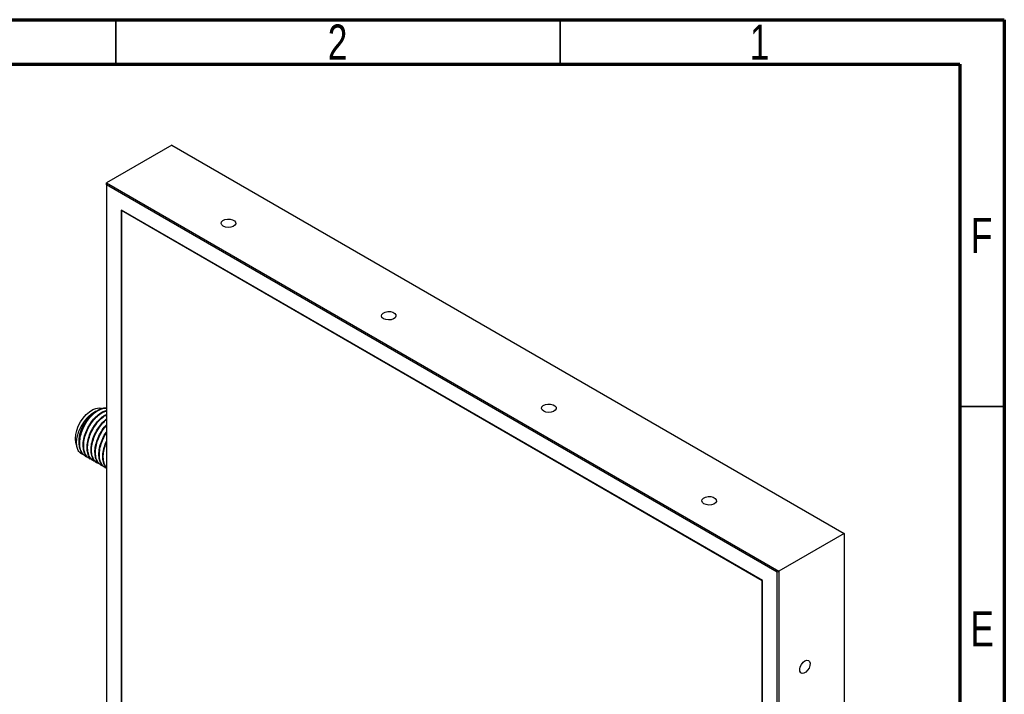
# Model space of a CAD drawing. Header units: millimetres. Extents: x 15 to 415, y 5 to 292.
# Tile 11 of 11: x 304 to 415, y 216 to 292. Entities that reach past the tile are written whole.
import ezdxf

# ---------------------------------------------------------------- set-up
doc = ezdxf.new("R2010")
doc.units = ezdxf.units.MM
doc.styles.add('SLDTEXTSTYLE0', font='TXT', dxfattribs={"width": 0.75})

msp = doc.modelspace()

# ---------------------------------------------------------------- linework, layer by layer
at = {"color": 7, "linetype": 'Continuous', "lineweight": 70}
for p, q in [((15, 292), (415, 292)), ((415, 292), (415, 5)), ((20, 287), (410, 287)), ((410, 287), (410, 10))]:
    msp.add_line(p, q, dxfattribs=at)
at = {"color": 7, "linetype": 'Continuous', "lineweight": 35}
for p, q in [((315, 287), (315, 292)), ((365, 287), (365, 292)), ((410, 248.5), (415, 248.5))]:
    msp.add_line(p, q, dxfattribs=at)
at = {"color": 7, "linetype": 'Continuous', "lineweight": 25}
for p, q in [((321.3194, 277.8815), (313.962, 273.6342)), ((321.3194, 277.8815), (396.9798, 234.2037)), ((313.962, 273.4301), (313.962, 273.6342)), ((313.962, 273.6342), (389.6224, 229.9563)), ((389.4456, 229.8543), (313.962, 273.4301)), ((313.962, 273.4301), (313.962, 186.2643)), ((387.8016, 228.9049), (315.606, 270.5825)), ((315.606, 270.5825), (315.606, 187.2137)), ((315.6413, 270.5621), (315.6413, 270.5213)), ((315.6767, 270.5417), (315.6413, 270.5213)), ((387.7662, 228.8845), (315.6413, 270.5213)), ((315.6413, 270.5213), (315.6413, 187.2341)), ((311.5663, 242.8959), (311.6216, 242.864)), ((312.0082, 242.6408), (312.0635, 242.6089)), ((312.4501, 242.3857), (312.5055, 242.3537)), ((312.8921, 242.1306), (312.9474, 242.0986)), ((313.334, 241.8754), (313.3893, 241.8435)), ((313.776, 241.6203), (313.8313, 241.5884)), ((396.9798, 234.2037), (389.6224, 229.9563)), ((396.9798, 234.2037), (396.9798, 146.8338)), ((389.6224, 229.9563), (389.4456, 229.8543)), ((389.4456, 142.6885), (389.4456, 229.8543)), ((389.6224, 229.9563), (389.6224, 142.5865)), ((387.8016, 228.9049), (387.7662, 228.8845)), ((387.7662, 145.5973), (387.7662, 228.8845)), ((387.8016, 145.5361), (387.8016, 228.9049))]:
    msp.add_line(p, q, dxfattribs=at)
at = {"color": 7, "linetype": 'Continuous', "lineweight": 25, "flags": 128}
for points in [[(327.1, 268.7684), (326.9287, 268.9128), (326.8593, 269.0832), (326.9011, 269.2565), (327.0487, 269.4094), (327.2819, 269.5212), (327.5694, 269.5769), (327.8723, 269.5688), (328.1496, 269.4981), (328.364, 269.3743), (328.4865, 269.2142), (328.5005, 269.0394), (328.4041, 268.8734), (328.2104, 268.7388), (327.9456, 268.6536), (327.6453, 268.6294), (327.3501, 268.6695), (327.1, 268.7684)], [(345.1312, 258.3592), (344.9599, 258.5036), (344.8905, 258.674), (344.9324, 258.8473), (345.0799, 259.0002), (345.3132, 259.112), (345.6006, 259.1676), (345.9035, 259.1596), (346.1808, 259.0889), (346.3952, 258.9651), (346.5177, 258.805), (346.5317, 258.6302), (346.4353, 258.4642), (346.2416, 258.3295), (345.9768, 258.2444), (345.6765, 258.2202), (345.3814, 258.2603), (345.1312, 258.3592)], [(310.4476, 244.8626), (310.4856, 245.316), (310.5981, 245.7947), (310.7803, 246.2792), (311.025, 246.7495), (311.322, 247.1864), (311.6592, 247.572), (312.0227, 247.8906), (312.3978, 248.1291), (312.7691, 248.2777), (313.1212, 248.3304), (313.3971, 248.2975)], [(363.1625, 247.95), (362.9911, 248.0944), (362.9217, 248.2648), (362.9636, 248.4381), (363.1111, 248.591), (363.3444, 248.7028), (363.6318, 248.7584), (363.9347, 248.7504), (364.2121, 248.6797), (364.4264, 248.5559), (364.5489, 248.3958), (364.5629, 248.2209), (364.4666, 248.055), (364.2729, 247.9203), (364.008, 247.8352), (363.7077, 247.811), (363.4126, 247.8511), (363.1625, 247.95)], [(310.5817, 244.1401), (310.4856, 244.4531), (310.4476, 244.8626)], [(381.1937, 237.5408), (381.0223, 237.6852), (380.9529, 237.8555), (380.9948, 238.0289), (381.1423, 238.1818), (381.3756, 238.2936), (381.6631, 238.3492), (381.9659, 238.3412), (382.2433, 238.2705), (382.4577, 238.1467), (382.5801, 237.9866), (382.5941, 237.8117), (382.4978, 237.6458), (382.3041, 237.5111), (382.0392, 237.426), (381.7389, 237.4018), (381.4438, 237.4419), (381.1937, 237.5408)], [(392.5604, 219.8738), (392.7712, 219.95), (392.9534, 219.9249), (393.0826, 219.8019), (393.1413, 219.5977), (393.1215, 219.3397), (393.026, 219.063), (392.8675, 218.8047), (392.6676, 218.5999), (392.4532, 218.4761), (392.2533, 218.4502), (392.0949, 218.5255), (391.9993, 218.6919), (391.9795, 218.927), (392.0382, 219.199), (392.1674, 219.4711), (392.3497, 219.7067), (392.5604, 219.8738)]]:
    msp.add_lwpolyline(points, dxfattribs=at)
at = {"color": 7, "linetype": 'Continuous', "lineweight": 25}
for points, knots in [([(311.5791, 242.9177), (311.5011, 242.9585), (311.28, 243.0741), (311.0411, 243.4591), (310.8835, 244.0221), (310.8809, 244.6969), (311.023, 245.4288), (311.3034, 246.1692), (311.7005, 246.8658), (312.1823, 247.4721), (312.7181, 247.9479), (313.2633, 248.2471), (313.6926, 248.3747), (313.9018, 248.3301), (313.962, 248.3173)], [0, 0, 0, 0, 0.05008597, 0.14202071, 0.23371223, 0.32363015, 0.4156142, 0.5072343, 0.59717827, 0.68920718, 0.78075152, 0.87073018, 0.96279949, 1, 1, 1, 1]), ([(311.7886, 242.8111), (311.6953, 242.845), (311.4495, 242.9344), (311.1693, 243.2838), (310.969, 243.8085), (310.9218, 244.4567), (311.021, 245.1762), (311.2621, 245.9199), (311.6275, 246.6343), (312.0874, 247.2723), (312.611, 247.7911), (313.1577, 248.1439), (313.6245, 248.3216), (313.871, 248.2983), (313.962, 248.2897)], [0, 0, 0, 0, 0.05478593, 0.14422384, 0.23436859, 0.32247406, 0.41199444, 0.50210392, 0.59016722, 0.67976587, 0.76983569, 0.85786526, 0.94753795, 1, 1, 1, 1]), ([(310.7654, 243.53), (310.6995, 243.6667), (310.6522, 243.8202), (310.6088, 244.075), (310.5989, 244.1644), (310.589, 244.3476), (310.5889, 244.4419), (310.6026, 244.7327), (310.6322, 244.9391), (310.7044, 245.2501), (310.7331, 245.3546), (310.8, 245.5653), (310.8384, 245.6723), (310.966, 245.9893), (311.0666, 246.1952), (311.2407, 246.4961), (311.303, 246.5954), (311.4325, 246.7856), (311.4999, 246.8771), (311.6402, 247.053), (311.713, 247.1375), (311.8643, 247.2991), (311.9423, 247.3758), (312.1779, 247.5882), (312.3389, 247.7089), (312.504, 247.8077)], [0, 0, 0, 0, 0.125, 0.125, 0.1875, 0.1875, 0.25, 0.25, 0.375, 0.375, 0.4375, 0.4375, 0.5, 0.5, 0.625, 0.625, 0.6875, 0.6875, 0.75, 0.75, 0.8125, 0.8125, 0.875, 0.875, 1, 1, 1, 1]), ([(310.9069, 244.322), (310.9039, 244.3329), (310.8546, 244.5074), (310.875, 244.7989), (310.9414, 245.3629), (311.1157, 245.9691), (311.4789, 246.6849), (311.885, 247.2519), (312.2437, 247.6122), (312.454, 247.7702), (312.504, 247.8077)], [0, 0, 0, 0, 0.01072918, 0.17287948, 0.22496304, 0.45489297, 0.61715104, 0.78223972, 0.94819709, 1, 1, 1, 1]), ([(312.021, 242.6626), (311.943, 242.7033), (311.722, 242.819), (311.483, 243.204), (311.3255, 243.767), (311.3229, 244.4417), (311.4649, 245.1737), (311.7454, 245.9142), (312.1423, 246.61), (312.6249, 247.2194), (313.1577, 247.6841), (313.6119, 247.9616), (313.8577, 248.0083), (313.9357, 248.0231)], [0, 0, 0, 0, 0.05488721, 0.1556348, 0.25611587, 0.35465331, 0.45545494, 0.55585774, 0.65442374, 0.75527453, 0.8555943, 0.95419831, 1, 1, 1, 1]), ([(312.2306, 242.5559), (312.1372, 242.5899), (311.8915, 242.6792), (311.6112, 243.0287), (311.411, 243.5533), (311.3637, 244.2016), (311.4629, 244.9211), (311.704, 245.6649), (312.0694, 246.3787), (312.5297, 247.0187), (313.0515, 247.5301), (313.5478, 247.871), (313.8408, 247.953), (313.962, 247.9869)], [0, 0, 0, 0, 0.05955747, 0.15678489, 0.25478072, 0.35055967, 0.44787675, 0.54583424, 0.64156734, 0.73896951, 0.83688388, 0.93258031, 1, 1, 1, 1]), ([(312.463, 242.4074), (312.385, 242.4482), (312.1639, 242.5639), (311.9249, 242.9488), (311.7674, 243.5119), (311.7648, 244.1866), (311.9069, 244.9186), (312.1873, 245.6587), (312.5844, 246.3565), (313.0662, 246.9581), (313.543, 247.3972), (313.8433, 247.5502), (313.962, 247.6107)], [0, 0, 0, 0, 0.05958865, 0.1689659, 0.27805381, 0.3850316, 0.49446752, 0.60347045, 0.71047925, 0.81996854, 0.92888134, 1, 1, 1, 1]), ([(312.6725, 242.3008), (312.5792, 242.3348), (312.3334, 242.4241), (312.0531, 242.7735), (311.8529, 243.2982), (311.8057, 243.9465), (311.9049, 244.666), (312.1459, 245.4094), (312.5114, 246.1247), (312.9713, 246.7595), (313.4704, 247.2655), (313.8079, 247.4664), (313.962, 247.558)], [0, 0, 0, 0, 0.06480357, 0.17059524, 0.27722301, 0.38143862, 0.48732786, 0.5939139, 0.69807962, 0.80406144, 0.91060057, 1, 1, 1, 1]), ([(312.504, 247.8077), (312.5783, 247.8595), (312.6815, 247.9314), (312.7815, 247.9613), (312.8095, 247.9697)], [0, 0, 0, 0, 0.72035534, 1, 1, 1, 1]), ([(312.9049, 242.1523), (312.8269, 242.1931), (312.6058, 242.3087), (312.3669, 242.6937), (312.2094, 243.2567), (312.2068, 243.9315), (312.3489, 244.6632), (312.6292, 245.4046), (313.0267, 246.0975), (313.4806, 246.6838), (313.8116, 246.9554), (313.962, 247.0788)], [0, 0, 0, 0, 0.06540323, 0.18545338, 0.30518593, 0.42260248, 0.54271702, 0.66235631, 0.77980688, 0.89998, 1, 1, 1, 1]), ([(313.1145, 242.0457), (313.0211, 242.0796), (312.7753, 242.169), (312.4951, 242.5184), (312.2948, 243.0431), (312.2476, 243.6913), (312.3468, 244.4111), (312.588, 245.1537), (312.9531, 245.8719), (313.4142, 246.4953), (313.768, 246.8862), (313.9562, 247.009), (313.962, 247.0127)], [0, 0, 0, 0, 0.07090397, 0.18665452, 0.30331988, 0.417346, 0.5332033, 0.649823, 0.76379454, 0.87975314, 0.99632152, 1, 1, 1, 1]), ([(313.3468, 241.8972), (313.2689, 241.938), (313.0478, 242.0536), (312.8088, 242.4386), (312.6513, 243.0016), (312.6486, 243.6766), (312.791, 244.4075), (313.0704, 245.1517), (313.4712, 245.8342), (313.7829, 246.2739), (313.9613, 246.4318), (313.962, 246.4324)], [0, 0, 0, 0, 0.072637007, 0.205965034, 0.338940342, 0.469343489, 0.602743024, 0.735614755, 0.866055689, 0.999520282, 1, 1, 1, 1]), ([(313.5564, 241.7906), (313.463, 241.8245), (313.2173, 241.9139), (312.937, 242.2633), (312.7368, 242.7879), (312.6895, 243.4364), (312.7889, 244.1552), (313.0291, 244.9014), (313.398, 245.6062), (313.7226, 246.0959), (313.9294, 246.2952), (313.962, 246.3266)], [0, 0, 0, 0, 0.07865798, 0.20706695, 0.33649076, 0.46298672, 0.5915141, 0.72088727, 0.84732268, 0.97596243, 1, 1, 1, 1]), ([(313.7888, 241.642), (313.7108, 241.6828), (313.4897, 241.7985), (313.2508, 242.1834), (313.0932, 242.7466), (313.091, 243.4207), (313.2314, 244.1551), (313.5181, 244.8866), (313.7768, 245.3916), (313.9482, 245.6047), (313.962, 245.6218)], [0, 0, 0, 0, 0.08278371, 0.23473641, 0.38628712, 0.53490635, 0.68694055, 0.83837321, 0.98703551, 1, 1, 1, 1]), ([(313.962, 241.5516), (313.8815, 241.5814), (313.649, 241.6675), (313.3794, 242.0089), (313.1785, 242.5327), (313.1318, 243.1808), (313.2295, 243.9018), (313.476, 244.6395), (313.7343, 245.1898), (313.9242, 245.4458), (313.962, 245.4968)], [0, 0, 0, 0, 0.0783809, 0.22629794, 0.37538401, 0.52109741, 0.66915086, 0.81817858, 0.96382224, 1, 1, 1, 1]), ([(313.962, 241.588), (313.8714, 241.6994), (313.6745, 241.9418), (313.5376, 242.4957), (313.5334, 243.1644), (313.6664, 243.8875), (313.8653, 244.3652), (313.962, 244.5972)], [0, 0, 0, 0, 0.17800562, 0.38711815, 0.59218579, 0.80196544, 1, 1, 1, 1]), ([(313.962, 241.6367), (313.92, 241.6798), (313.7624, 241.8418), (313.627, 242.2855), (313.5698, 242.9246), (313.6808, 243.643), (313.8225, 244.1689), (313.9535, 244.4228), (313.962, 244.4393)], [0, 0, 0, 0, 0.08237119, 0.3095396, 0.53156896, 0.75716393, 0.98424344, 1, 1, 1, 1]), ([(311.3467, 243.0662), (311.2525, 243.0993), (311.0145, 243.1829), (310.8592, 243.3992), (310.7654, 243.53)], [0, 0, 0, 0, 0.39550416, 1, 1, 1, 1])]:
    msp.add_open_spline(points, degree=3, knots=knots, dxfattribs=at)

# ---------------------------------------------------------------- texts
at = {"color": 7, "linetype": 'Continuous', "lineweight": 0, "char_height": 3.9688, "attachment_point": 2, "style": 'SLDTEXTSTYLE0'}
for s, insert in [('2', (339.96, 291.4544)), ('1', (387.46, 291.4544)), ('F', (412.4577, 269.7044)), ('E', (412.5078, 225.4544))]:
    msp.add_mtext(s, dxfattribs=dict(at, insert=insert))

doc.saveas('drawing.dxf')
